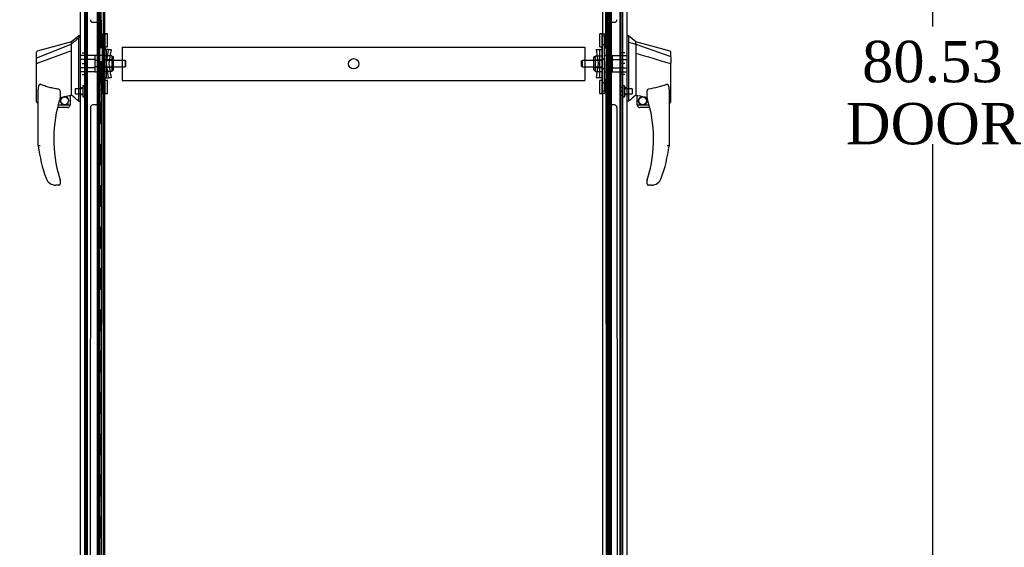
# Model space of a CAD drawing. Header units: inches. Extents: x 2 to 538, y -2 to 358.
# Tile 7 of 19: x 36 to 84, y 158 to 183. Entities that reach past the tile are written whole.
import ezdxf
from ezdxf.enums import TextEntityAlignment as Align
from ezdxf.lldxf.tags import DXFTag

# ---------------------------------------------------------------- set-up
doc = ezdxf.new("R2010")
doc.units = ezdxf.units.IN
doc.header["$MEASUREMENT"] = 0
for name, color, linetype in [('COM53964-2', 7, 'Continuous'), ('COM54746-78', 7, 'Continuous'), ('COM70220', 7, 'Continuous'), ('COM70838', 7, 'Continuous'), ('COM70839-6', 7, 'Continuous'), ('COM71197-4', 7, 'Continuous'), ('COM71199-6', 7, 'Continuous'), ('Default', 7, 'Continuous'), ('HAN13068', 7, 'Continuous'), ('HAN13068_NUT', 7, 'Continuous'), ('HAN13068_SCREW', 7, 'Continuous'), ('HAN_NUT', 7, 'Continuous'), ('RVT19000', 7, 'Continuous'), ('SPC87322', 7, 'Continuous')]:
    doc.layers.add(name, color=color, linetype=linetype)
doc.styles.add('SEACAD_Times_New_Roman', font='times.ttf')
tags = doc.linetypes.add('HIDDEN2', pattern=[0.1875, 0.125, -0.0625]).pattern_tags.tags
tags[6:7] = [DXFTag(74, 4), DXFTag(75, 0), DXFTag(340, '0'), DXFTag(46, 0.0), DXFTag(50, 0.0), DXFTag(44, 0.0), DXFTag(45, 0.0)]
tags[4:5] = [DXFTag(74, 4), DXFTag(75, 0), DXFTag(340, '0'), DXFTag(46, 0.0), DXFTag(50, 0.0), DXFTag(44, 0.0), DXFTag(45, 0.0)]
doc.dimstyles.new('HAMMOND_(STH_-_540x360)', dxfattribs={"dimtxt": 2, "dimasz": 2.5, "dimexe": 1, "dimexo": 1, "dimgap": 0.5, "dimtad": 0, "dimtih": 1, "dimtoh": 1, "dimzin": 0, "dimdsep": 46, "dimtxsty": 'SEACAD_Times_New_Roman', "dimblk1": '_SE_FILLED', "dimblk2": '_SE_FILLED', "dimsah": 1, "dimcen": 1, "dimadec": 0, "dimazin": 0, "dimtfac": 0.8, "dimtofl": 0, "dimtmove": 0, "dimatfit": 3, "dimfxl": 1, "dimtolj": 1, "dimtzin": 0, "dimarcsym": 0})

# ---------------------------------------------------------------- blocks, each defined once
blk = doc.blocks.new('SE4')
at = {"layer": 'COM53964-2', "color": 7, "linetype": 'HIDDEN2'}
for p, q in [((41.235, 182.026), (41.235, 181.888)), ((41.235, 182.026), (63.61, 182.026)), ((63.61, 182.026), (63.61, 181.888)), ((41.235, 181.888), (41.235, 180.539)), ((63.61, 181.888), (63.61, 180.539)), ((41.235, 180.539), (41.235, 180.401)), ((63.61, 180.539), (63.61, 180.401)), ((41.235, 180.401), (63.61, 180.401))]:
    blk.add_line(p, q, dxfattribs=at)
blk.add_circle((52.423, 181.214), 0.25, dxfattribs=at)
at = {"layer": 'COM54746-78', "color": 7, "linetype": 'HIDDEN2'}
for p, q in [((39.49, 142.321), (39.49, 220.321)), ((40.04, 142.321), (40.04, 220.321)), ((40.045, 220.33), (40.045, 142.321)), ((40.145, 142.321), (40.145, 220.33)), ((40.331, 142.321), (40.331, 220.321)), ((64.701, 220.321), (64.701, 142.321)), ((64.801, 142.321), (64.801, 220.321)), ((65.355, 142.321), (65.355, 220.321)), ((40.095, 183.321), (40.095, 184.321)), ((40.136, 183.321), (40.136, 184.321)), ((40.04, 183.321), (40.095, 183.321)), ((40.084, 183.321), (40.212, 183.321)), ((40.084, 182.321), (40.084, 183.321)), ((40.181, 182.321), (40.181, 183.321)), ((40.206, 183.321), (40.206, 182.321)), ((40.212, 182.321), (40.212, 183.321)), ((64.664, 183.321), (64.634, 183.321)), ((64.634, 183.321), (64.634, 182.321)), ((40.04, 182.321), (40.095, 182.321)), ((40.084, 182.321), (40.212, 182.321)), ((40.095, 181.321), (40.095, 182.321)), ((40.136, 181.321), (40.136, 182.321)), ((64.664, 182.321), (64.634, 182.321)), ((40.04, 181.321), (40.095, 181.321)), ((40.084, 181.321), (40.212, 181.321)), ((40.084, 180.321), (40.084, 181.321)), ((40.181, 180.321), (40.181, 181.321)), ((40.206, 181.321), (40.206, 180.321)), ((40.212, 180.321), (40.212, 181.321)), ((64.664, 181.321), (64.634, 181.321)), ((64.634, 181.321), (64.634, 180.321)), ((40.04, 180.321), (40.095, 180.321)), ((40.084, 180.321), (40.212, 180.321)), ((40.095, 179.321), (40.095, 180.321)), ((40.136, 179.321), (40.136, 180.321)), ((64.664, 180.321), (64.634, 180.321)), ((40.04, 179.321), (40.095, 179.321)), ((40.084, 179.321), (40.212, 179.321)), ((40.084, 178.321), (40.084, 179.321)), ((40.181, 178.321), (40.181, 179.321)), ((40.206, 179.321), (40.206, 178.321)), ((40.212, 178.321), (40.212, 179.321)), ((64.664, 179.321), (64.634, 179.321)), ((64.634, 179.321), (64.634, 178.321)), ((40.04, 178.321), (40.095, 178.321)), ((40.084, 178.321), (40.212, 178.321)), ((40.095, 177.321), (40.095, 178.321)), ((40.136, 177.321), (40.136, 178.321)), ((64.664, 178.321), (64.634, 178.321)), ((40.04, 177.321), (40.095, 177.321)), ((40.084, 177.321), (40.212, 177.321)), ((40.084, 176.321), (40.084, 177.321)), ((40.181, 176.321), (40.181, 177.321)), ((40.206, 177.321), (40.206, 176.321)), ((40.212, 176.321), (40.212, 177.321)), ((64.664, 177.321), (64.634, 177.321)), ((64.634, 177.321), (64.634, 176.321)), ((40.04, 176.321), (40.095, 176.321)), ((40.084, 176.321), (40.212, 176.321)), ((40.095, 175.321), (40.095, 176.321)), ((40.136, 175.321), (40.136, 176.321)), ((64.664, 176.321), (64.634, 176.321)), ((40.04, 175.321), (40.095, 175.321)), ((40.084, 175.321), (40.212, 175.321)), ((40.084, 174.321), (40.084, 175.321)), ((40.181, 174.321), (40.181, 175.321)), ((40.206, 175.321), (40.206, 174.321)), ((40.212, 174.321), (40.212, 175.321)), ((64.664, 175.321), (64.634, 175.321)), ((64.634, 175.321), (64.634, 174.321)), ((40.04, 174.321), (40.095, 174.321)), ((40.084, 174.321), (40.212, 174.321)), ((40.095, 173.321), (40.095, 174.321)), ((40.136, 173.321), (40.136, 174.321)), ((64.664, 174.321), (64.634, 174.321)), ((40.04, 173.321), (40.095, 173.321)), ((40.084, 173.321), (40.212, 173.321)), ((40.084, 172.321), (40.084, 173.321)), ((40.181, 172.321), (40.181, 173.321)), ((40.206, 173.321), (40.206, 172.321)), ((40.212, 172.321), (40.212, 173.321)), ((64.664, 173.321), (64.634, 173.321)), ((64.634, 173.321), (64.634, 172.321)), ((40.04, 172.321), (40.095, 172.321)), ((40.084, 172.321), (40.212, 172.321)), ((40.095, 171.321), (40.095, 172.321)), ((40.136, 171.321), (40.136, 172.321)), ((64.664, 172.321), (64.634, 172.321)), ((40.04, 171.321), (40.095, 171.321)), ((40.084, 171.321), (40.212, 171.321)), ((40.084, 170.321), (40.084, 171.321)), ((40.181, 170.321), (40.181, 171.321)), ((40.206, 171.321), (40.206, 170.321)), ((40.212, 170.321), (40.212, 171.321)), ((64.664, 171.321), (64.634, 171.321)), ((64.634, 171.321), (64.634, 170.321)), ((40.04, 170.321), (40.095, 170.321)), ((40.084, 170.321), (40.212, 170.321)), ((40.095, 169.321), (40.095, 170.321)), ((40.136, 169.321), (40.136, 170.321)), ((64.664, 170.321), (64.634, 170.321)), ((40.04, 169.321), (40.095, 169.321)), ((40.084, 169.321), (40.212, 169.321)), ((40.084, 168.321), (40.084, 169.321)), ((40.181, 168.321), (40.181, 169.321)), ((40.206, 169.321), (40.206, 168.321)), ((40.212, 168.321), (40.212, 169.321)), ((64.664, 169.321), (64.634, 169.321)), ((64.634, 169.321), (64.634, 168.321)), ((40.04, 168.321), (40.095, 168.321)), ((40.084, 168.321), (40.212, 168.321)), ((40.095, 167.321), (40.095, 168.321)), ((40.136, 167.321), (40.136, 168.321)), ((64.664, 168.321), (64.634, 168.321)), ((40.04, 167.321), (40.095, 167.321)), ((40.084, 167.321), (40.212, 167.321)), ((40.084, 166.321), (40.084, 167.321)), ((40.181, 166.321), (40.181, 167.321)), ((40.206, 167.321), (40.206, 166.321)), ((40.212, 166.321), (40.212, 167.321)), ((64.664, 167.321), (64.634, 167.321)), ((64.634, 167.321), (64.634, 166.321)), ((40.04, 166.321), (40.095, 166.321)), ((40.084, 166.321), (40.212, 166.321)), ((40.095, 165.321), (40.095, 166.321)), ((40.136, 165.321), (40.136, 166.321)), ((64.664, 166.321), (64.634, 166.321)), ((40.04, 165.321), (40.095, 165.321)), ((40.084, 165.321), (40.212, 165.321)), ((40.084, 164.321), (40.084, 165.321)), ((40.181, 164.321), (40.181, 165.321)), ((40.206, 165.321), (40.206, 164.321)), ((40.212, 164.321), (40.212, 165.321)), ((64.664, 165.321), (64.634, 165.321)), ((64.634, 165.321), (64.634, 164.321)), ((40.04, 164.321), (40.095, 164.321)), ((40.084, 164.321), (40.212, 164.321)), ((40.095, 163.321), (40.095, 164.321)), ((40.136, 163.321), (40.136, 164.321)), ((64.664, 164.321), (64.634, 164.321)), ((40.04, 163.321), (40.095, 163.321)), ((40.084, 163.321), (40.212, 163.321)), ((40.084, 162.321), (40.084, 163.321)), ((40.181, 162.321), (40.181, 163.321)), ((40.206, 163.321), (40.206, 162.321)), ((40.212, 162.321), (40.212, 163.321)), ((64.664, 163.321), (64.634, 163.321)), ((64.634, 163.321), (64.634, 162.321)), ((40.04, 162.321), (40.095, 162.321)), ((40.084, 162.321), (40.212, 162.321)), ((40.095, 161.321), (40.095, 162.321)), ((40.136, 161.321), (40.136, 162.321)), ((64.664, 162.321), (64.634, 162.321)), ((40.04, 161.321), (40.095, 161.321)), ((40.084, 161.321), (40.212, 161.321)), ((40.084, 160.321), (40.084, 161.321)), ((40.181, 160.321), (40.181, 161.321)), ((40.206, 161.321), (40.206, 160.321)), ((40.212, 160.321), (40.212, 161.321)), ((64.664, 161.321), (64.634, 161.321)), ((64.634, 161.321), (64.634, 160.321)), ((40.04, 160.321), (40.095, 160.321)), ((40.084, 160.321), (40.212, 160.321)), ((40.095, 159.321), (40.095, 160.321)), ((40.136, 159.321), (40.136, 160.321)), ((64.664, 160.321), (64.634, 160.321)), ((40.04, 159.321), (40.095, 159.321)), ((40.084, 159.321), (40.212, 159.321)), ((40.084, 158.321), (40.084, 159.321)), ((40.181, 158.321), (40.181, 159.321)), ((40.206, 159.321), (40.206, 158.321)), ((40.212, 158.321), (40.212, 159.321)), ((64.664, 159.321), (64.634, 159.321)), ((64.634, 159.321), (64.634, 158.321)), ((40.04, 158.321), (40.095, 158.321)), ((40.084, 158.321), (40.212, 158.321)), ((40.095, 157.321), (40.095, 158.321)), ((40.136, 157.321), (40.136, 158.321)), ((64.664, 158.321), (64.634, 158.321))]:
    blk.add_line(p, q, dxfattribs=at)
at = {"layer": 'COM54746-78', "color": 7, "linetype": 'Continuous'}
for p, q in [((64.664, 183.321), (64.664, 184.321)), ((64.868, 183.321), (64.868, 184.321)), ((64.868, 183.321), (64.664, 183.321)), ((64.868, 183.321), (64.664, 183.321)), ((64.664, 182.321), (64.664, 183.321)), ((64.868, 182.321), (64.868, 183.321)), ((64.868, 182.321), (64.664, 182.321)), ((64.868, 182.321), (64.664, 182.321)), ((64.664, 181.321), (64.664, 182.321)), ((64.868, 181.321), (64.868, 182.321)), ((64.868, 181.321), (64.664, 181.321)), ((64.868, 181.321), (64.664, 181.321)), ((64.664, 180.321), (64.664, 181.321)), ((64.868, 180.321), (64.868, 181.321)), ((64.868, 180.321), (64.664, 180.321)), ((64.868, 180.321), (64.664, 180.321)), ((64.664, 179.321), (64.664, 180.321)), ((64.868, 179.321), (64.868, 180.321)), ((64.868, 179.321), (64.664, 179.321)), ((64.868, 179.321), (64.664, 179.321)), ((64.664, 178.321), (64.664, 179.321)), ((64.868, 178.321), (64.868, 179.321)), ((64.868, 178.321), (64.664, 178.321)), ((64.868, 178.321), (64.664, 178.321)), ((64.664, 177.321), (64.664, 178.321)), ((64.868, 177.321), (64.868, 178.321)), ((64.868, 177.321), (64.664, 177.321)), ((64.868, 177.321), (64.664, 177.321)), ((64.664, 176.321), (64.664, 177.321)), ((64.868, 176.321), (64.868, 177.321)), ((64.868, 176.321), (64.664, 176.321)), ((64.868, 176.321), (64.664, 176.321)), ((64.664, 175.321), (64.664, 176.321)), ((64.868, 175.321), (64.868, 176.321)), ((64.868, 175.321), (64.664, 175.321)), ((64.868, 175.321), (64.664, 175.321)), ((64.664, 174.321), (64.664, 175.321)), ((64.868, 174.321), (64.868, 175.321)), ((64.868, 174.321), (64.664, 174.321)), ((64.868, 174.321), (64.664, 174.321)), ((64.664, 173.321), (64.664, 174.321)), ((64.868, 173.321), (64.868, 174.321)), ((64.868, 173.321), (64.664, 173.321)), ((64.868, 173.321), (64.664, 173.321)), ((64.664, 172.321), (64.664, 173.321)), ((64.868, 172.321), (64.868, 173.321)), ((64.868, 172.321), (64.664, 172.321)), ((64.868, 172.321), (64.664, 172.321)), ((64.664, 171.321), (64.664, 172.321)), ((64.868, 171.321), (64.868, 172.321)), ((64.868, 171.321), (64.664, 171.321)), ((64.868, 171.321), (64.664, 171.321)), ((64.664, 170.321), (64.664, 171.321)), ((64.868, 170.321), (64.868, 171.321)), ((64.868, 170.321), (64.664, 170.321)), ((64.868, 170.321), (64.664, 170.321)), ((64.664, 169.321), (64.664, 170.321)), ((64.868, 169.321), (64.868, 170.321)), ((64.868, 169.321), (64.664, 169.321)), ((64.868, 169.321), (64.664, 169.321)), ((64.664, 168.321), (64.664, 169.321)), ((64.868, 168.321), (64.868, 169.321)), ((64.868, 168.321), (64.664, 168.321)), ((64.868, 168.321), (64.664, 168.321)), ((64.664, 167.321), (64.664, 168.321)), ((64.868, 167.321), (64.868, 168.321)), ((64.868, 167.321), (64.664, 167.321)), ((64.868, 167.321), (64.664, 167.321)), ((64.664, 166.321), (64.664, 167.321)), ((64.868, 166.321), (64.868, 167.321)), ((64.868, 166.321), (64.664, 166.321)), ((64.868, 166.321), (64.664, 166.321)), ((64.664, 165.321), (64.664, 166.321)), ((64.868, 165.321), (64.868, 166.321)), ((64.868, 165.321), (64.664, 165.321)), ((64.868, 165.321), (64.664, 165.321)), ((64.664, 164.321), (64.664, 165.321)), ((64.868, 164.321), (64.868, 165.321)), ((64.868, 164.321), (64.664, 164.321)), ((64.868, 164.321), (64.664, 164.321)), ((64.664, 163.321), (64.664, 164.321)), ((64.868, 163.321), (64.868, 164.321)), ((64.868, 163.321), (64.664, 163.321)), ((64.868, 163.321), (64.664, 163.321)), ((64.664, 162.321), (64.664, 163.321)), ((64.868, 162.321), (64.868, 163.321)), ((64.868, 162.321), (64.664, 162.321)), ((64.868, 162.321), (64.664, 162.321)), ((64.664, 161.321), (64.664, 162.321)), ((64.868, 161.321), (64.868, 162.321)), ((64.868, 161.321), (64.664, 161.321)), ((64.868, 161.321), (64.664, 161.321)), ((64.664, 160.321), (64.664, 161.321)), ((64.868, 160.321), (64.868, 161.321)), ((64.868, 160.321), (64.664, 160.321)), ((64.868, 160.321), (64.664, 160.321)), ((64.664, 159.321), (64.664, 160.321)), ((64.868, 159.321), (64.868, 160.321)), ((64.868, 159.321), (64.664, 159.321)), ((64.868, 159.321), (64.664, 159.321)), ((64.664, 158.321), (64.664, 159.321)), ((64.868, 158.321), (64.868, 159.321)), ((64.868, 158.321), (64.664, 158.321)), ((64.868, 158.321), (64.664, 158.321)), ((64.664, 157.321), (64.664, 158.321)), ((64.868, 157.321), (64.868, 158.321))]:
    blk.add_line(p, q, dxfattribs=at)
at = {"layer": 'COM70220', "color": 7, "linetype": 'HIDDEN2'}
for p, q in [((39.551, 141.854), (39.551, 220.789)), ((65.295, 220.789), (65.295, 141.854))]:
    blk.add_line(p, q, dxfattribs=at)
at = {"layer": 'COM70838', "color": 7, "linetype": 'HIDDEN2'}
for p, q in [((40.283, 182.622), (40.283, 182.659)), ((40.283, 182.659), (40.408, 182.659)), ((40.283, 182.622), (40.283, 181.909)), ((40.408, 182.659), (40.408, 182.622)), ((40.408, 181.964), (40.408, 182.622)), ((64.438, 182.659), (64.563, 182.659)), ((64.438, 182.534), (64.438, 182.659)), ((64.438, 179.909), (64.438, 182.534)), ((64.563, 182.659), (64.563, 182.534)), ((64.563, 179.909), (64.563, 182.534)), ((40.283, 180.534), (40.283, 181.909)), ((40.283, 181.909), (40.341, 181.909)), ((40.341, 180.534), (40.341, 181.909)), ((40.341, 181.909), (40.466, 181.909)), ((40.466, 180.534), (40.466, 181.909)), ((40.568, 181.909), (40.466, 181.909)), ((40.55, 181.784), (40.568, 181.909)), ((40.568, 181.909), (40.694, 181.909)), ((40.694, 181.909), (40.676, 181.784)), ((64.151, 181.909), (64.321, 181.909)), ((64.151, 181.909), (64.251, 181.221)), ((64.321, 180.534), (64.321, 181.909)), ((64.321, 181.909), (64.424, 181.909)), ((40.468, 181.221), (40.55, 181.784)), ((40.594, 181.221), (40.676, 181.784)), ((40.55, 180.659), (40.468, 181.221)), ((40.676, 180.659), (40.594, 181.221)), ((64.251, 181.221), (64.151, 180.534)), ((40.341, 180.534), (40.283, 180.534)), ((40.283, 180.534), (40.283, 179.821)), ((40.466, 180.534), (40.341, 180.534)), ((40.408, 179.821), (40.408, 180.507)), ((40.466, 180.534), (40.568, 180.534)), ((40.568, 180.534), (40.55, 180.659)), ((40.694, 180.534), (40.568, 180.534)), ((40.676, 180.659), (40.694, 180.534)), ((64.321, 180.534), (64.151, 180.534)), ((64.434, 180.534), (64.321, 180.534)), ((40.283, 179.784), (40.283, 179.821)), ((40.408, 179.784), (40.283, 179.784)), ((40.408, 179.821), (40.408, 179.784)), ((64.438, 179.784), (64.438, 179.909)), ((64.563, 179.784), (64.438, 179.784)), ((64.563, 179.909), (64.563, 179.784))]:
    blk.add_line(p, q, dxfattribs=at)
for centre, start, end in [((40.525, 181.964), 180, 208.0398), ((64.321, 181.964), 331.9602, 360), ((40.525, 180.507), 166.4554, 180), ((64.321, 180.507), 0, 13.5446)]:
    blk.add_arc(centre, 0.117, start, end, dxfattribs=at)
at = {"layer": 'COM70839-6', "color": 7, "linetype": 'HIDDEN2'}
for p, q in [((40.221, 181.972), (40.207, 218.848)), ((64.624, 181.972), (64.638, 218.848)), ((39.814, 183.222), (40.025, 183.222)), ((40.15, 183.097), (40.151, 182.084)), ((64.694, 182.084), (64.695, 183.097)), ((64.82, 183.222), (65.031, 183.222)), ((40.221, 180.471), (40.207, 143.594)), ((64.624, 180.471), (64.638, 143.594)), ((40.151, 180.359), (40.15, 179.346)), ((64.695, 179.346), (64.694, 180.359)), ((39.689, 179.096), (39.676, 143.514)), ((40.025, 179.221), (39.814, 179.221)), ((65.031, 179.221), (64.82, 179.221)), ((65.156, 179.096), (65.169, 143.514))]:
    blk.add_line(p, q, dxfattribs=at)
for centre, start, end in [((39.814, 183.347), 180.0212, 270.0212), ((65.031, 183.347), 269.9788, 359.9788), ((40.025, 183.097), 0.0212, 90.0212), ((64.82, 183.097), 89.9788, 179.9788), ((40.276, 182.084), 180.0212, 243.9173), ((64.569, 182.084), 296.0827, 359.9788), ((40.276, 180.359), 116.0827, 179.9788), ((64.569, 180.359), 0.0212, 63.9173), ((39.814, 179.096), 89.9788, 179.9788), ((40.025, 179.346), 269.9788, 359.9788), ((64.82, 179.346), 180.0212, 270.0212), ((65.031, 179.096), 0.0212, 90.0212)]:
    blk.add_arc(centre, 0.125, start, end, dxfattribs=at)
at = {"layer": 'COM71197-4', "color": 7, "linetype": 'HIDDEN2'}
for p, q in [((39.426, 141.557), (39.426, 220.867)), ((65.42, 220.867), (65.42, 141.557))]:
    blk.add_line(p, q, dxfattribs=at)
at = {"layer": 'COM71197-4', "color": 7, "linetype": 'Continuous'}
for p, q in [((40.393, 141.557), (40.393, 220.867)), ((64.453, 220.867), (64.453, 141.557))]:
    blk.add_line(p, q, dxfattribs=at)
at = {"layer": 'COM71199-6', "color": 7, "linetype": 'Continuous'}
for p, q in [((39.206, 141.198), (39.206, 221.444)), ((40.081, 141.15), (40.081, 221.492)), ((64.87, 221.492), (64.87, 141.15)), ((65.64, 221.444), (65.64, 141.198))]:
    blk.add_line(p, q, dxfattribs=at)
at = {"layer": 'COM71199-6', "color": 7, "linetype": 'HIDDEN2'}
blk.add_line((64.765, 141.462), (64.765, 220.962), dxfattribs=at)
at = {"layer": 'HAN13068', "color": 7, "linetype": 'Continuous'}
for p, q in [((39.126, 182.571), (38.771, 182.271)), ((39.206, 182.571), (39.123, 182.571)), ((39.126, 182.571), (39.126, 182.47)), ((39.126, 182.41), (39.126, 182.47)), ((39.126, 182.324), (39.126, 182.41)), ((65.723, 182.571), (65.64, 182.571)), ((65.72, 182.571), (65.72, 182.41)), ((66.075, 182.271), (65.72, 182.571)), ((65.72, 182.41), (65.72, 182.324)), ((38.771, 182.271), (37.123, 181.83)), ((38.771, 182.159), (37.135, 181.504)), ((38.771, 182.159), (38.771, 182.271)), ((38.771, 182.013), (38.771, 182.159)), ((38.771, 181.919), (38.771, 182.013)), ((38.771, 181.846), (38.771, 181.919)), ((39.126, 179.833), (39.126, 182.324)), ((65.72, 182.324), (65.72, 182.265)), ((65.72, 182.265), (66.075, 182.159)), ((65.72, 182.265), (65.72, 179.833)), ((66.075, 182.199), (66.075, 182.271)), ((67.722, 181.83), (66.075, 182.271)), ((66.075, 182.199), (66.075, 182.173)), ((66.075, 182.173), (66.075, 182.159)), ((66.075, 182.159), (66.075, 181.728)), ((66.075, 182.159), (67.713, 181.587)), ((37.091, 181.478), (37.091, 181.775)), ((37.091, 181.244), (37.091, 181.478)), ((38.771, 181.846), (37.147, 181.242)), ((38.771, 179.96), (38.771, 181.846)), ((66.075, 181.728), (66.075, 180.23)), ((67.755, 181.553), (67.755, 181.775)), ((67.755, 181.553), (67.755, 181.24)), ((37.091, 179.372), (37.091, 181.244)), ((37.145, 181.242), (37.147, 181.242)), ((67.699, 181.238), (67.701, 181.238)), ((67.755, 179.372), (67.755, 181.24)), ((66.075, 180.23), (66.075, 179.96)), ((37.171, 177.239), (37.171, 179.909)), ((38.231, 179.829), (38.231, 179.565)), ((38.231, 179.579), (38.358, 179.608)), ((38.441, 179.628), (38.676, 179.683)), ((38.706, 179.686), (38.771, 179.701)), ((38.706, 179.686), (38.706, 179.687)), ((38.706, 179.687), (38.706, 179.221)), ((38.771, 179.814), (38.771, 179.96)), ((38.771, 179.701), (38.771, 179.814)), ((39.126, 179.428), (39.126, 179.833)), ((65.72, 179.833), (65.72, 179.549)), ((65.72, 179.549), (65.72, 179.401)), ((66.075, 179.96), (66.075, 179.748)), ((66.075, 179.748), (66.075, 179.721)), ((66.075, 179.721), (66.075, 179.703)), ((66.075, 179.703), (66.075, 179.701)), ((66.075, 179.701), (66.139, 179.686)), ((66.14, 179.221), (66.14, 179.688)), ((66.615, 179.565), (66.615, 179.839)), ((67.675, 179.91), (67.675, 177.239)), ((37.165, 179.313), (37.171, 179.315)), ((38.581, 179.096), (38.1, 179.096)), ((38.132, 179.221), (38.706, 179.221)), ((39.126, 179.403), (39.126, 179.428)), ((39.126, 179.401), (39.206, 179.401)), ((65.72, 179.401), (65.64, 179.401)), ((66.14, 179.221), (66.713, 179.221)), ((66.745, 179.096), (66.265, 179.096)), ((67.675, 179.315), (67.68, 179.313)), ((37.733, 175.436), (37.732, 175.435)), ((38.171, 175.346), (38.016, 175.346)), ((38.231, 175.585), (38.231, 175.406)), ((66.615, 175.406), (66.615, 175.585)), ((66.829, 175.346), (66.675, 175.346)), ((67.113, 175.435), (67.112, 175.436))]:
    blk.add_line(p, q, dxfattribs=at)
at = {"layer": 'HAN13068', "color": 7, "linetype": 'HIDDEN2'}
for p, q in [((39.908, 181.617), (39.206, 181.617)), ((39.908, 181.421), (39.206, 181.421)), ((39.908, 181.617), (39.908, 181.421)), ((39.908, 181.421), (39.908, 181.022)), ((64.938, 181.421), (64.938, 181.617)), ((64.938, 181.617), (65.64, 181.617)), ((64.938, 181.022), (64.938, 181.421)), ((64.938, 181.421), (65.64, 181.421)), ((39.908, 181.022), (39.206, 181.022)), ((40.033, 181.381), (39.908, 181.381)), ((40.033, 181.061), (39.908, 181.061)), ((39.908, 181.022), (39.908, 180.826)), ((40.033, 181.381), (40.033, 181.221)), ((40.033, 181.221), (40.033, 181.061)), ((41.368, 181.381), (40.408, 181.381)), ((40.408, 181.061), (41.368, 181.061)), ((41.368, 181.381), (41.368, 181.061)), ((41.398, 181.351), (41.368, 181.381)), ((41.368, 181.061), (41.398, 181.091)), ((41.398, 181.091), (41.398, 181.351)), ((63.478, 181.381), (63.448, 181.351)), ((63.448, 181.091), (63.448, 181.351)), ((63.448, 181.091), (63.478, 181.061)), ((63.478, 181.381), (63.478, 181.061)), ((64.438, 181.381), (63.478, 181.381)), ((63.478, 181.061), (64.438, 181.061)), ((64.813, 181.381), (64.938, 181.381)), ((64.813, 181.221), (64.813, 181.381)), ((64.813, 181.061), (64.813, 181.221)), ((64.813, 181.061), (64.938, 181.061)), ((64.938, 180.826), (64.938, 181.022)), ((64.938, 181.022), (65.64, 181.022)), ((39.908, 180.826), (39.206, 180.826)), ((64.938, 180.826), (65.64, 180.826)), ((39.331, 180.046), (39.206, 180.046)), ((65.64, 180.046), (65.515, 180.046)), ((39.206, 179.721), (39.331, 179.721)), ((65.515, 179.721), (65.64, 179.721))]:
    blk.add_line(p, q, dxfattribs=at)
at = {"layer": 'HAN13068', "color": 7, "linetype": 'Continuous'}
for centre, radius in [((38.444, 179.425), 0.188), ((66.401, 179.425), 0.202), ((66.401, 179.425), 0.188)]:
    blk.add_circle(centre, radius, dxfattribs=at)
for centre, radius, start, end in [((37.151, 181.775), 0.06, 105.824, 180.0002), ((67.695, 181.775), 0.06, 0, 73.9026), ((37.135, 181.602), 0.361, 262.9065, 271.5232), ((44.334, 177.575), 6.417, 162.105, 197.0102), ((38.171, 179.565), 0.06, 342.105, 0), ((38.444, 179.425), 0.202, 115.2676, 90.8956), ((38.182, 180.553), 0.961, 280.5316, 285.6316), ((2.36, 136.255), 56.686, 49.5649, 50.0347), ((102.486, 136.255), 56.686, 129.9653, 130.4351), ((66.675, 179.565), 0.06, 180, 197.895), ((60.511, 177.575), 6.417, 342.9898, 17.895), ((38.581, 179.221), 0.125, 270, 310.5358), ((38.581, 179.221), 0.125, 310.5358, 346.1135), ((38.581, 179.221), 0.125, 346.1135, 360), ((66.265, 179.221), 0.125, 180, 193.8865), ((66.265, 179.221), 0.125, 193.8865, 229.4642), ((66.265, 179.221), 0.125, 229.4642, 270), ((44.511, 178.174), 7.4, 187.261, 199.7146), ((60.334, 178.174), 7.4, 340.2854, 352.739), ((38.016, 175.846), 0.5, 199.7146, 235.4377), ((38.016, 175.846), 0.5, 235.4377, 270), ((38.171, 175.406), 0.06, 270, 0), ((38.171, 175.585), 0.06, 0, 17.895), ((66.675, 175.585), 0.06, 162.105, 180), ((66.675, 175.406), 0.06, 180, 270), ((66.829, 175.846), 0.5, 270, 304.5623), ((66.829, 175.846), 0.5, 304.5623, 340.2854)]:
    blk.add_arc(centre, radius, start, end, dxfattribs=at)
for centre, major_axis, start_param, end_param in [((37.151, 179.372), (0.06, 0), 3.141468, 4.950188), ((67.695, 179.372), (-0.06, 0), 1.333204, 3.141717)]:
    blk.add_ellipse(centre, major_axis=major_axis, ratio=0.999979, start_param=start_param, end_param=end_param, dxfattribs=at)
for points in [[(39.126, 182.47), (39.007, 182.366), (38.889, 182.263), (38.771, 182.159)], [(66.075, 181.728), (66.616, 181.565), (67.158, 181.401), (67.699, 181.238)], [(66.17, 179.684), (66.318, 179.652), (66.466, 179.619), (66.615, 179.587)]]:
    blk.add_open_spline(points, degree=3, dxfattribs=at)
for points, knots in [([(37.135, 181.504), (37.123, 181.502), (37.111, 181.499), (37.095, 181.49), (37.091, 181.484), (37.091, 181.478)], [0, 0, 0, 0, 0.5, 0.5, 1, 1, 1, 1]), ([(67.713, 181.587), (67.725, 181.585), (67.735, 181.581), (67.75, 181.568), (67.755, 181.561), (67.755, 181.553)], [0, 0, 0, 0, 0.5, 0.5, 1, 1, 1, 1]), ([(67.701, 181.238), (67.708, 181.238), (67.715, 181.238), (67.728, 181.238), (67.734, 181.238), (67.742, 181.239), (67.744, 181.239), (67.748, 181.239), (67.749, 181.239), (67.752, 181.24), (67.753, 181.24), (67.754, 181.24), (67.755, 181.24), (67.755, 181.24)], [0, 0, 0, 0, 0.25, 0.25, 0.5, 0.5, 0.625, 0.625, 0.75, 0.75, 0.875, 0.875, 1, 1, 1, 1]), ([(37.171, 179.909), (37.171, 179.967), (37.175, 180.024), (37.189, 180.109), (37.195, 180.138), (37.21, 180.179), (37.216, 180.192), (37.228, 180.21), (37.233, 180.216), (37.245, 180.223), (37.254, 180.224), (37.261, 180.222)], [0, 0, 0, 0, 0.5, 0.5, 0.75, 0.75, 0.875, 0.875, 0.9375, 0.9375, 1, 1, 1, 1]), ([(38.171, 179.983), (38.093, 179.994), (38.015, 180.006), (37.86, 180.036), (37.783, 180.053), (37.631, 180.093), (37.556, 180.115), (37.407, 180.165), (37.333, 180.192), (37.261, 180.222)], [0, 0, 0, 0, 0.25, 0.25, 0.5, 0.5, 0.75, 0.75, 1, 1, 1, 1]), ([(67.585, 180.222), (67.512, 180.193), (67.438, 180.167), (67.288, 180.119), (67.213, 180.097), (66.984, 180.04), (66.83, 180.012), (66.675, 179.99)], [0, 0, 0, 0, 0.25, 0.25, 0.5, 0.5, 1, 1, 1, 1]), ([(67.585, 180.222), (67.586, 180.223), (67.588, 180.223), (67.592, 180.224), (67.594, 180.224), (67.599, 180.223), (67.603, 180.222), (67.609, 180.218), (67.612, 180.216), (67.617, 180.21), (67.619, 180.207), (67.625, 180.198), (67.629, 180.192), (67.635, 180.179), (67.638, 180.172), (67.645, 180.152), (67.649, 180.137), (67.656, 180.109), (67.658, 180.095), (67.666, 180.053), (67.669, 180.025), (67.673, 179.968), (67.675, 179.939), (67.675, 179.91)], [0, 0, 0, 0, 0.015625, 0.015625, 0.03125, 0.03125, 0.0625, 0.0625, 0.09375, 0.09375, 0.125, 0.125, 0.1875, 0.1875, 0.25, 0.25, 0.375, 0.375, 0.5, 0.5, 0.75, 0.75, 1, 1, 1, 1]), ([(38.171, 179.983), (38.174, 179.983), (38.178, 179.981), (38.185, 179.977), (38.188, 179.975), (38.195, 179.966), (38.2, 179.96), (38.207, 179.947), (38.21, 179.941), (38.215, 179.927), (38.217, 179.92), (38.223, 179.899), (38.226, 179.885), (38.229, 179.864), (38.229, 179.857), (38.23, 179.843), (38.231, 179.836), (38.231, 179.829)], [0, 0, 0, 0, 0.0625, 0.0625, 0.125, 0.125, 0.25, 0.25, 0.375, 0.375, 0.5, 0.5, 0.75, 0.75, 0.875, 0.875, 1, 1, 1, 1]), ([(38.676, 179.683), (38.679, 179.683), (38.683, 179.684), (38.69, 179.686), (38.694, 179.686), (38.702, 179.687), (38.706, 179.687), (38.706, 179.687)], [0, 0, 0, 0, 0.25, 0.25, 0.5, 0.5, 1, 1, 1, 1]), ([(66.14, 179.688), (66.14, 179.688), (66.14, 179.688), (66.143, 179.688), (66.146, 179.688), (66.154, 179.687), (66.162, 179.686), (66.17, 179.684)], [0, 0, 0, 0, 0.25, 0.25, 0.5, 0.5, 1, 1, 1, 1]), ([(66.615, 179.839), (66.615, 179.846), (66.615, 179.853), (66.616, 179.866), (66.617, 179.873), (66.619, 179.894), (66.622, 179.908), (66.63, 179.935), (66.635, 179.949), (66.646, 179.968), (66.65, 179.974), (66.658, 179.982), (66.661, 179.984), (66.667, 179.988), (66.671, 179.99), (66.675, 179.99)], [0, 0, 0, 0, 0.125, 0.125, 0.25, 0.25, 0.5, 0.5, 0.75, 0.75, 0.875, 0.875, 0.9375, 0.9375, 1, 1, 1, 1]), ([(37.261, 177.244), (37.255, 177.244), (37.249, 177.244), (37.237, 177.243), (37.231, 177.243), (37.215, 177.241), (37.205, 177.241), (37.193, 177.24), (37.189, 177.24), (37.182, 177.239), (37.18, 177.239), (37.175, 177.239), (37.173, 177.239), (37.171, 177.239), (37.171, 177.239), (37.171, 177.239)], [0, 0, 0, 0, 0.125, 0.125, 0.25, 0.25, 0.5, 0.5, 0.625, 0.625, 0.75, 0.75, 0.875, 0.875, 1, 1, 1, 1]), ([(67.675, 177.239), (67.675, 177.239), (67.674, 177.239), (67.672, 177.239), (67.67, 177.239), (67.665, 177.239), (67.663, 177.239), (67.656, 177.24), (67.652, 177.24), (67.64, 177.241), (67.63, 177.241), (67.614, 177.243), (67.608, 177.243), (67.596, 177.244), (67.59, 177.244), (67.585, 177.244)], [0, 0, 0, 0, 0.125, 0.125, 0.25, 0.25, 0.375, 0.375, 0.5, 0.5, 0.75, 0.75, 0.875, 0.875, 1, 1, 1, 1]), ([(38.198, 175.698), (38.203, 175.68), (38.209, 175.663), (38.217, 175.637), (38.219, 175.629), (38.223, 175.617), (38.224, 175.613), (38.226, 175.608), (38.227, 175.606), (38.227, 175.604), (38.228, 175.603), (38.228, 175.603)], [0, 0, 0, 0, 0.5, 0.5, 0.75, 0.75, 0.875, 0.875, 0.9375, 0.9375, 1, 1, 1, 1]), ([(66.617, 175.603), (66.617, 175.603), (66.618, 175.604), (66.619, 175.606), (66.619, 175.608), (66.621, 175.613), (66.622, 175.617), (66.626, 175.629), (66.629, 175.638), (66.637, 175.663), (66.642, 175.68), (66.647, 175.698)], [0, 0, 0, 0, 0.0625, 0.0625, 0.125, 0.125, 0.25, 0.25, 0.5, 0.5, 1, 1, 1, 1])]:
    blk.add_open_spline(points, degree=3, knots=knots, dxfattribs=at)
at = {"layer": 'HAN13068_NUT', "color": 7, "linetype": 'HIDDEN2'}
for p, q in [((40.733, 181.605), (40.408, 181.605)), ((40.733, 181.605), (40.733, 181.509)), ((40.783, 181.554), (40.733, 181.554)), ((40.733, 181.509), (40.733, 181.413)), ((40.813, 180.919), (40.813, 181.524)), ((64.033, 180.919), (64.033, 181.524)), ((64.113, 181.554), (64.063, 181.554)), ((64.113, 181.605), (64.438, 181.605)), ((64.113, 181.509), (64.113, 181.605)), ((64.113, 181.413), (64.113, 181.509)), ((40.733, 181.413), (40.408, 181.413)), ((40.733, 181.029), (40.408, 181.029)), ((40.733, 181.413), (40.733, 181.221)), ((40.733, 181.221), (40.733, 181.029)), ((40.733, 181.029), (40.733, 180.933)), ((64.113, 181.413), (64.438, 181.413)), ((64.113, 181.221), (64.113, 181.413)), ((64.113, 181.029), (64.113, 181.221)), ((64.113, 181.029), (64.438, 181.029)), ((64.113, 180.933), (64.113, 181.029)), ((40.733, 180.837), (40.408, 180.837)), ((40.733, 180.933), (40.733, 180.837)), ((40.733, 180.889), (40.783, 180.889)), ((64.063, 180.889), (64.113, 180.889)), ((64.113, 180.837), (64.113, 180.933)), ((64.113, 180.837), (64.438, 180.837))]:
    blk.add_line(p, q, dxfattribs=at)
for centre, start, end in [((40.783, 181.524), 0, 90), ((64.063, 181.524), 90, 180), ((40.783, 180.919), 270, 0), ((64.063, 180.919), 180, 270)]:
    blk.add_arc(centre, 0.03, start, end, dxfattribs=at)
at = {"layer": 'HAN13068_SCREW', "color": 7, "linetype": 'HIDDEN2'}
for p, q in [((38.956, 179.999), (38.956, 179.767)), ((39.331, 179.999), (38.956, 179.999)), ((39.331, 180.146), (39.331, 179.621)), ((39.401, 180.146), (39.331, 180.146)), ((39.401, 180.146), (39.401, 179.621)), ((39.538, 180.076), (39.401, 180.076)), ((39.538, 179.883), (39.538, 180.076)), ((65.308, 180.076), (65.445, 180.076)), ((65.308, 180.076), (65.308, 179.883)), ((65.445, 180.146), (65.445, 179.621)), ((65.515, 180.146), (65.445, 180.146)), ((65.515, 180.146), (65.515, 179.621)), ((65.89, 179.999), (65.515, 179.999)), ((65.89, 179.999), (65.89, 179.767)), ((38.956, 179.767), (39.331, 179.767)), ((39.331, 179.621), (39.401, 179.621)), ((39.538, 179.883), (39.401, 179.883)), ((39.538, 179.691), (39.401, 179.691)), ((39.538, 179.691), (39.538, 179.883)), ((65.308, 179.883), (65.445, 179.883)), ((65.308, 179.883), (65.308, 179.691)), ((65.308, 179.691), (65.445, 179.691)), ((65.445, 179.621), (65.515, 179.621)), ((65.515, 179.767), (65.89, 179.767))]:
    blk.add_line(p, q, dxfattribs=at)
at = {"layer": 'HAN_NUT', "color": 7, "linetype": 'HIDDEN2'}
for p, q in [((39.301, 181.751), (39.516, 181.751)), ((39.516, 181.221), (39.516, 181.751)), ((65.33, 181.751), (65.33, 181.221)), ((65.545, 181.751), (65.33, 181.751)), ((39.301, 181.221), (39.516, 181.221)), ((39.516, 180.691), (39.516, 181.221)), ((65.33, 181.221), (65.33, 180.691)), ((65.545, 181.221), (65.33, 181.221)), ((39.301, 180.691), (39.516, 180.691)), ((65.545, 180.691), (65.33, 180.691))]:
    blk.add_line(p, q, dxfattribs=at)
at = {"layer": 'RVT19000', "color": 7, "linetype": 'HIDDEN2'}
for p, q in [((40.071, 182.206), (40.071, 182.487)), ((40.283, 182.487), (40.071, 182.487)), ((40.408, 182.542), (40.283, 182.542)), ((40.408, 182.659), (40.408, 182.659)), ((40.521, 182.659), (40.408, 182.659)), ((40.521, 182.034), (40.521, 182.659)), ((64.325, 182.034), (64.325, 182.659)), ((64.438, 182.659), (64.325, 182.659)), ((64.438, 182.659), (64.438, 182.659)), ((64.563, 182.542), (64.438, 182.542)), ((64.775, 182.487), (64.563, 182.487)), ((64.775, 182.206), (64.775, 182.487)), ((40.071, 182.206), (40.283, 182.206)), ((40.283, 182.152), (40.408, 182.152)), ((40.408, 182.034), (40.521, 182.034)), ((64.325, 182.034), (64.438, 182.034)), ((64.438, 182.152), (64.563, 182.152)), ((64.563, 182.206), (64.775, 182.206)), ((40.071, 179.955), (40.071, 180.236)), ((40.283, 180.236), (40.071, 180.236)), ((40.408, 180.291), (40.283, 180.291)), ((40.521, 180.408), (40.408, 180.408)), ((40.521, 179.783), (40.521, 180.408)), ((64.325, 179.783), (64.325, 180.408)), ((64.438, 180.408), (64.325, 180.408)), ((64.563, 180.291), (64.438, 180.291)), ((64.775, 180.236), (64.563, 180.236)), ((64.775, 179.955), (64.775, 180.236)), ((40.071, 179.955), (40.283, 179.955)), ((40.283, 179.901), (40.408, 179.901)), ((40.408, 179.783), (40.408, 179.784)), ((40.408, 179.783), (40.521, 179.783)), ((64.325, 179.783), (64.438, 179.783)), ((64.438, 179.901), (64.563, 179.901)), ((64.438, 179.783), (64.438, 179.784)), ((64.563, 179.955), (64.775, 179.955))]:
    blk.add_line(p, q, dxfattribs=at)
at = {"layer": 'SPC87322', "color": 7, "linetype": 'HIDDEN2'}
for p, q in [((40.283, 181.614), (39.908, 181.614)), ((40.408, 181.459), (40.283, 181.459)), ((40.408, 181.449), (40.283, 181.449)), ((64.438, 181.459), (64.563, 181.459)), ((64.438, 181.449), (64.563, 181.449)), ((64.938, 181.614), (64.563, 181.614)), ((40.408, 180.994), (40.283, 180.994)), ((40.408, 180.984), (40.283, 180.984)), ((64.438, 180.994), (64.563, 180.994)), ((64.438, 180.984), (64.563, 180.984)), ((39.908, 180.829), (40.283, 180.829)), ((64.563, 180.829), (64.938, 180.829))]:
    blk.add_line(p, q, dxfattribs=at)
blk = doc.blocks.new('DMBLK4447')
at = {"layer": 'Default', "linetype": 'Continuous'}
for points in [[(80.841, 219.087), (80.424, 221.587), (80.008, 219.087)], [(80.841, 143.555), (80.008, 143.555), (80.424, 141.055)]]:
    blk.add_hatch(color=7, dxfattribs=at).paths.add_polyline_path(points)
at = {"layer": 'Default', "color": 7, "linetype": 'Continuous'}
for p, q in [((66.497, 221.587), (81.424, 221.587)), ((80.424, 221.587), (80.424, 183.021)), ((80.424, 177.321), (80.424, 141.055)), ((66.131, 141.055), (81.424, 141.055))]:
    blk.add_line(p, q, dxfattribs=at)
at = {"layer": 'Default', "color": 7, "linetype": 'Continuous', "style": 'SEACAD_Times_New_Roman'}
for s, p in [('80.53', (77.012, 182.321)), ('DOOR', (76.23, 179.321))]:
    blk.add_text(s, height=2, dxfattribs=at).set_placement(p, align=Align.TOP_LEFT)
blk = doc.blocks.new('_SE_FILLED')
at = {"color": 0}
blk.add_line((0, 0), (-1, 0), dxfattribs=at)
blk.add_solid([(0, 0), (-1, -0.1665), (-1, 0.1665), (0, 0)], dxfattribs=at)
blk = doc.blocks.new('DMBLK4452')
at = {"layer": 'Default', "linetype": 'Continuous'}
for points in [[(31.061, 221.742), (31.894, 221.742), (31.477, 224.242)], [(31.061, 136.682), (31.477, 134.182), (31.894, 136.682)]]:
    blk.add_hatch(color=7, dxfattribs=at).paths.add_polyline_path(points)
at = {"layer": 'Default', "color": 7, "linetype": 'Continuous'}
for p, q in [((39.536, 224.242), (30.477, 224.242)), ((31.477, 224.242), (31.477, 180.912)), ((31.477, 178.212), (31.477, 134.182)), ((39.536, 134.182), (30.477, 134.182))]:
    blk.add_line(p, q, dxfattribs=at)
at = {"layer": 'Default', "color": 7, "linetype": 'Continuous', "style": 'SEACAD_Times_New_Roman'}
blk.add_text('90.06', height=2, dxfattribs=at).set_placement((28.065, 180.212), align=Align.TOP_LEFT)

msp = doc.modelspace()

# ---------------------------------------------------------------- block references
at = {"layer": 'Default'}
msp.add_blockref('SE4', (0, 0), dxfattribs=at)

# ---------------------------------------------------------------- dimensions: what is measured, and where the dimension line sits
at = {"layer": 'Default', "color": 7, "linetype": 'Continuous'}
for base, p1, p2, angle, text, picture, middle in [((31.477, 224.242), (40.536, 224.242), (40.536, 134.182), 270, '\\A1;<>', 'DMBLK4452', (31.477, 179.212)), ((80.424, 221.587), (65.497, 221.587), (65.131, 141.055), 269.7396, '\\A1;<>\\PDOOR', 'DMBLK4447', (80.424, 181.321))]:
    dim = msp.add_linear_dim(base=base, p1=p1, p2=p2, angle=angle, text=text, dimstyle='HAMMOND_(STH_-_540x360)', dxfattribs=at)
    dim.commit()
    dim.dimension.update_dxf_attribs({"geometry": picture, "text_midpoint": middle, "dimtype": 161})

doc.saveas('drawing.dxf')
